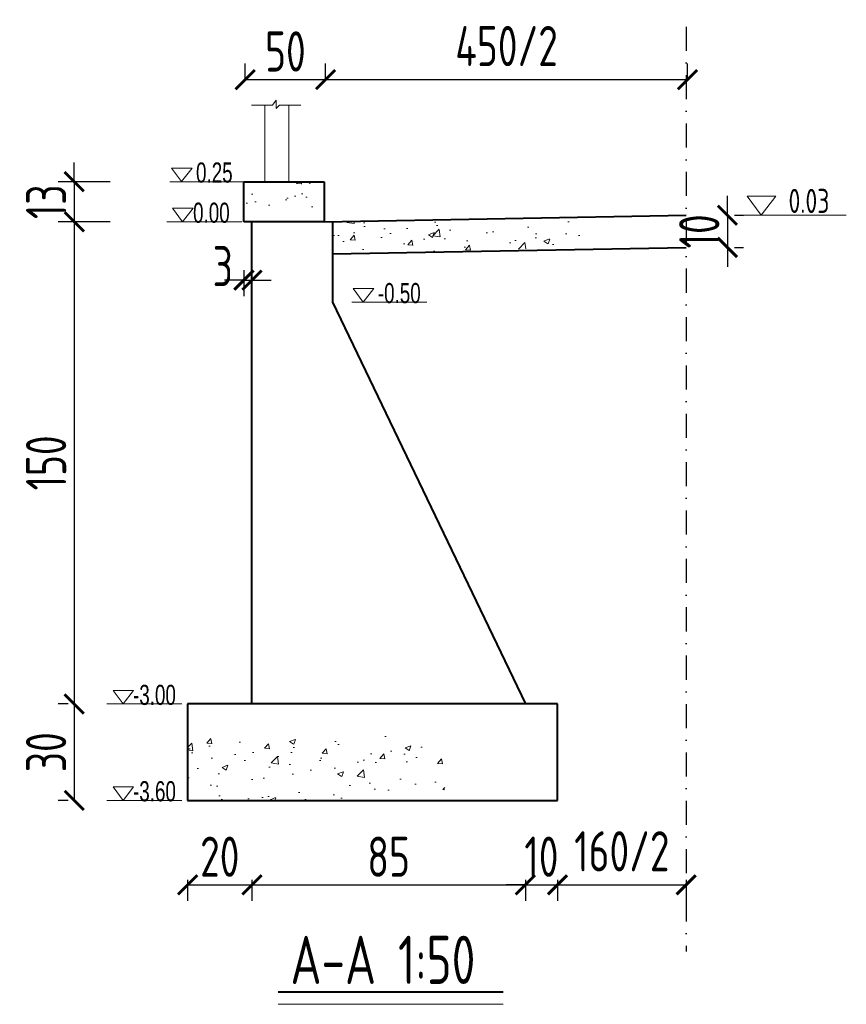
# Model space of a CAD drawing. Header units: inches. Extents: x 97745 to 142261, y 62673 to 100665.
# Tile 90 of 148: x 109125 to 109639, y 100052 to 100665. Entities that reach past the tile are written whole.
import ezdxf

# ---------------------------------------------------------------- set-up
doc = ezdxf.new("R2010")
doc.units = ezdxf.units.IN
doc.header["$MEASUREMENT"] = 0
doc.linetypes.add('DASHDOTX2', pattern=[2, 1, -0.5, 0, -0.5])
doc.layers.get('0').update_dxf_attribs({"lineweight": 15})
for name, color, linetype, lineweight in [('BM1', 7, 'Continuous', 15), ('文字', 7, 'Continuous', 20), ('轮廓线', 1, 'Continuous', 40)]:
    doc.layers.add(name, color=color, linetype=linetype, lineweight=lineweight)
doc.layers.add('轴线', color=3, linetype='DASHDOTX2')
doc.styles.add('HZTXT', font='tssdeng.shx', dxfattribs={"width": 0.75, "bigfont": 'hztxt.shx'})
doc.styles.get("Standard").update_dxf_attribs({"font": 'hztxt_e.shx', "width": 0.7, "bigfont": 'hztxt.shx'})
doc.dimstyles.new('3', dxfattribs={"dimtxt": 25, "dimasz": 12, "dimexe": 10, "dimexo": 30, "dimgap": 5, "dimtad": 1, "dimdec": 0, "dimzin": 0, "dimdsep": 46, "dimtxsty": 'HZTXT', "dimblk": 'ARCHTICK', "dimcen": 0, "dimclrt": 7, "dimazin": 2, "dimtfac": 1, "dimtdec": 0, "dimtix": 1, "dimtmove": 2, "dimatfit": 3, "dimfxl": 250, "dimtolj": 1, "dimtzin": 0, "dimarcsym": 0})

# ---------------------------------------------------------------- blocks, each defined once
blk = doc.blocks.new('_ArchTick')
at = {"color": 0, "linetype": 'ByBlock', "const_width": 0.15}
blk.add_lwpolyline([(-0.5, -0.5), (0.5, 0.5)], dxfattribs=at)
blk = doc.blocks.new('*D468')
at = {"color": 0, "lineweight": -2, "transparency": 16777216}
for p, q in [((109228.97, 100129.85), (109228.97, 100116.75)), ((109268.97, 100129.85), (109268.97, 100116.75)), ((109228.97, 100126.75), (109268.97, 100126.75))]:
    blk.add_line(p, q, dxfattribs=at)
at = {"color": 0, "lineweight": -2, "transparency": 16777216, "xscale": 12, "yscale": 12, "zscale": 12, "rotation": 180}
blk.add_blockref('_ArchTick', (109228.97, 100126.75), dxfattribs=at)
at = {"color": 0, "lineweight": -2, "transparency": 16777216, "xscale": 12, "yscale": 12, "zscale": 12}
blk.add_blockref('_ArchTick', (109268.97, 100126.75), dxfattribs=at)
at = {"color": 7, "transparency": 16777216, "insert": (109248.97, 100144.25), "char_height": 25, "attachment_point": 5, "style": 'HZTXT'}
blk.add_mtext('\\A1;20', dxfattribs=at)
blk = doc.blocks.new('*D469')
at = {"color": 0, "lineweight": -2, "transparency": 16777216}
for p, q in [((109268.97, 100129.85), (109268.97, 100116.75)), ((109438.97, 100129.85), (109438.97, 100116.75)), ((109268.97, 100126.75), (109438.97, 100126.75))]:
    blk.add_line(p, q, dxfattribs=at)
at = {"color": 0, "lineweight": -2, "transparency": 16777216, "xscale": 12, "yscale": 12, "zscale": 12, "rotation": 180}
blk.add_blockref('_ArchTick', (109268.97, 100126.75), dxfattribs=at)
at = {"color": 0, "lineweight": -2, "transparency": 16777216, "xscale": 12, "yscale": 12, "zscale": 12}
blk.add_blockref('_ArchTick', (109438.97, 100126.75), dxfattribs=at)
at = {"color": 7, "transparency": 16777216, "insert": (109353.97, 100144.25), "char_height": 25, "attachment_point": 5, "style": 'HZTXT'}
blk.add_mtext('\\A1;85', dxfattribs=at)
blk = doc.blocks.new('*D470')
at = {"color": 0, "lineweight": -2, "transparency": 16777216}
for p, q in [((109438.97, 100129.85), (109438.97, 100116.75)), ((109458.97, 100129.85), (109458.97, 100116.75)), ((109438.97, 100126.75), (109426.97, 100126.75)), ((109438.97, 100126.75), (109458.97, 100126.75)), ((109458.97, 100126.75), (109470.97, 100126.75))]:
    blk.add_line(p, q, dxfattribs=at)
at = {"color": 0, "lineweight": -2, "transparency": 16777216, "xscale": 12, "yscale": 12, "zscale": 12}
blk.add_blockref('_ArchTick', (109438.97, 100126.75), dxfattribs=at)
at = {"color": 0, "lineweight": -2, "transparency": 16777216, "xscale": 12, "yscale": 12, "zscale": 12, "rotation": 180}
blk.add_blockref('_ArchTick', (109458.97, 100126.75), dxfattribs=at)
at = {"color": 7, "transparency": 16777216, "insert": (109448.97, 100144.25), "char_height": 25, "attachment_point": 5, "style": 'HZTXT'}
blk.add_mtext('\\A1;10', dxfattribs=at)
blk = doc.blocks.new('*D471')
at = {"color": 0, "lineweight": -2, "transparency": 16777216}
for p, q in [((109158.5, 100564.29), (109158.5, 100576.29)), ((109180.89, 100564.29), (109148.5, 100564.29)), ((109158.5, 100564.29), (109158.5, 100539.29)), ((109180.89, 100539.29), (109148.5, 100539.29)), ((109158.5, 100539.29), (109158.5, 100527.29))]:
    blk.add_line(p, q, dxfattribs=at)
at = {"color": 0, "lineweight": -2, "transparency": 16777216, "xscale": 12, "yscale": 12, "zscale": 12}
for p, rotation in [((109158.5, 100564.29), 270), ((109158.5, 100539.29), 90)]:
    blk.add_blockref('_ArchTick', p, dxfattribs=dict(at, rotation=rotation))
at = {"color": 7, "transparency": 16777216, "insert": (109141, 100551.79), "char_height": 25, "attachment_point": 5, "rotation": 90, "style": 'HZTXT'}
blk.add_mtext('\\A1;13', dxfattribs=at)
blk = doc.blocks.new('*D472')
at = {"color": 0, "lineweight": -2, "transparency": 16777216}
for p, q in [((109154.7, 100539.29), (109148.5, 100539.29)), ((109158.5, 100539.29), (109158.5, 100239.29)), ((109154.7, 100239.29), (109148.5, 100239.29))]:
    blk.add_line(p, q, dxfattribs=at)
at = {"color": 0, "lineweight": -2, "transparency": 16777216, "xscale": 12, "yscale": 12, "zscale": 12}
for p, rotation in [((109158.5, 100539.29), 90), ((109158.5, 100239.29), 270)]:
    blk.add_blockref('_ArchTick', p, dxfattribs=dict(at, rotation=rotation))
at = {"color": 7, "transparency": 16777216, "insert": (109141, 100389.29), "char_height": 25, "attachment_point": 5, "rotation": 90, "style": 'HZTXT'}
blk.add_mtext('\\A1;150', dxfattribs=at)
blk = doc.blocks.new('*D473')
at = {"color": 0, "lineweight": -2, "transparency": 16777216}
for p, q in [((109154.7, 100239.29), (109148.5, 100239.29)), ((109158.5, 100239.29), (109158.5, 100179.29)), ((109154.7, 100179.29), (109148.5, 100179.29))]:
    blk.add_line(p, q, dxfattribs=at)
at = {"color": 0, "lineweight": -2, "transparency": 16777216, "xscale": 12, "yscale": 12, "zscale": 12}
for p, rotation in [((109158.5, 100239.29), 90), ((109158.5, 100179.29), 270)]:
    blk.add_blockref('_ArchTick', p, dxfattribs=dict(at, rotation=rotation))
at = {"color": 7, "transparency": 16777216, "insert": (109141, 100209.29), "char_height": 25, "attachment_point": 5, "rotation": 90, "style": 'HZTXT'}
blk.add_mtext('\\A1;30', dxfattribs=at)
blk = doc.blocks.new('三角形')
at = {"layer": '轮廓线', "color": 0, "lineweight": 20}
for p, q in [((24441.9, 199232.1), (24477.5, 199232.1)), ((24459.3, 199208.6), (24441.9, 199232.1)), ((24477.5, 199232.1), (24459.3, 199208.6))]:
    blk.add_line(p, q, dxfattribs=at)
blk = doc.blocks.new('*D477')
at = {"color": 0, "lineweight": -2, "transparency": 16777216}
for p, q in [((109564.59, 100543.38), (109564.59, 100555.38)), ((109564.59, 100543.38), (109564.59, 100523.38)), ((109568.97, 100543.38), (109574.59, 100543.38)), ((109564.59, 100523.38), (109564.59, 100511.38)), ((109568.97, 100523.38), (109574.59, 100523.38))]:
    blk.add_line(p, q, dxfattribs=at)
at = {"color": 0, "lineweight": -2, "transparency": 16777216, "xscale": 12, "yscale": 12, "zscale": 12}
for p, rotation in [((109564.59, 100543.38), 270), ((109564.59, 100523.38), 90)]:
    blk.add_blockref('_ArchTick', p, dxfattribs=dict(at, rotation=rotation))
at = {"color": 7, "transparency": 16777216, "insert": (109547.09, 100533.38), "char_height": 25, "attachment_point": 5, "rotation": 90, "style": 'HZTXT'}
blk.add_mtext('\\A1;10', dxfattribs=at)
blk = doc.blocks.new('*D474')
at = {"color": 0, "lineweight": -2, "transparency": 16777216}
for p, q in [((109264.79, 100628), (109264.79, 100637.81)), ((109314.79, 100628), (109314.79, 100637.81)), ((109264.79, 100627.81), (109314.79, 100627.81))]:
    blk.add_line(p, q, dxfattribs=at)
at = {"color": 0, "lineweight": -2, "transparency": 16777216, "xscale": 12, "yscale": 12, "zscale": 12, "rotation": 180}
blk.add_blockref('_ArchTick', (109264.79, 100627.81), dxfattribs=at)
at = {"color": 0, "lineweight": -2, "transparency": 16777216, "xscale": 12, "yscale": 12, "zscale": 12}
blk.add_blockref('_ArchTick', (109314.79, 100627.81), dxfattribs=at)
at = {"color": 7, "transparency": 16777216, "insert": (109289.79, 100645.31), "char_height": 25, "attachment_point": 5, "style": 'HZTXT'}
blk.add_mtext('\\A1;50', dxfattribs=at)
blk = doc.blocks.new('*D478')
at = {"color": 0, "lineweight": -2, "transparency": 16777216}
for p, q in [((109263.97, 100509.29), (109263.97, 100493.01)), ((109268.97, 100509.29), (109268.97, 100493.01)), ((109263.97, 100503.01), (109251.97, 100503.01)), ((109263.97, 100503.01), (109268.97, 100503.01)), ((109268.97, 100503.01), (109280.97, 100503.01))]:
    blk.add_line(p, q, dxfattribs=at)
at = {"color": 0, "lineweight": -2, "transparency": 16777216, "xscale": 12, "yscale": 12, "zscale": 12}
blk.add_blockref('_ArchTick', (109263.97, 100503.01), dxfattribs=at)
at = {"color": 0, "lineweight": -2, "transparency": 16777216, "xscale": 12, "yscale": 12, "zscale": 12, "rotation": 180}
blk.add_blockref('_ArchTick', (109268.97, 100503.01), dxfattribs=at)
at = {"color": 7, "transparency": 16777216, "insert": (109250.86, 100511.76), "char_height": 25, "attachment_point": 5, "style": 'HZTXT'}
blk.add_mtext('\\A1;3', dxfattribs=at)
blk = doc.blocks.new('*D475')
at = {"color": 0, "lineweight": -2, "transparency": 16777216}
for p, q in [((109314.79, 100628), (109314.79, 100637.81)), ((109539.79, 100628), (109539.79, 100637.81)), ((109314.79, 100627.81), (109539.79, 100627.81))]:
    blk.add_line(p, q, dxfattribs=at)
at = {"color": 0, "lineweight": -2, "transparency": 16777216, "xscale": 12, "yscale": 12, "zscale": 12, "rotation": 180}
blk.add_blockref('_ArchTick', (109314.79, 100627.81), dxfattribs=at)
at = {"color": 0, "lineweight": -2, "transparency": 16777216, "xscale": 12, "yscale": 12, "zscale": 12}
blk.add_blockref('_ArchTick', (109539.79, 100627.81), dxfattribs=at)
at = {"color": 7, "transparency": 16777216, "insert": (109427.29, 100648.67), "char_height": 25, "attachment_point": 5, "style": 'HZTXT'}
blk.add_mtext('\\A1;450/2', dxfattribs=at)
blk = doc.blocks.new('*D476')
at = {"color": 0, "lineweight": -2, "transparency": 16777216}
for p, q in [((109458.97, 100129.85), (109458.97, 100116.75)), ((109538.97, 100129.85), (109538.97, 100116.75)), ((109458.97, 100126.75), (109538.97, 100126.75))]:
    blk.add_line(p, q, dxfattribs=at)
at = {"color": 0, "lineweight": -2, "transparency": 16777216, "xscale": 12, "yscale": 12, "zscale": 12, "rotation": 180}
blk.add_blockref('_ArchTick', (109458.97, 100126.75), dxfattribs=at)
at = {"color": 0, "lineweight": -2, "transparency": 16777216, "xscale": 12, "yscale": 12, "zscale": 12}
blk.add_blockref('_ArchTick', (109538.97, 100126.75), dxfattribs=at)
at = {"color": 7, "transparency": 16777216, "insert": (109498.97, 100147.62), "char_height": 25, "attachment_point": 5, "style": 'HZTXT'}
blk.add_mtext('\\A1;160/2', dxfattribs=at)

msp = doc.modelspace()

# ---------------------------------------------------------------- hatches: boundary and pattern name
h = msp.add_hatch()
h.set_pattern_fill('AR-CONC', color=256, scale=5, style=0)
h.set_pattern_definition([(50, (62210.905, 39.08), (35.863009, -3.137607), [3.75, -41.25]), (355, (62210.905, 39.08), (-6.937567, 37.609607), [3, -33]), (100.4514, (62213.894, 38.82), (28.925469, 34.471977), [3.18701, -35.057106]), (46.1842, (62210.905, 49.08), (53.362052, -8.27595), [5.625, -61.875]), (96.6356, (62215.35, 48.39), (46.733135, 48.705894), [4.780514, -52.58565]), (351.1842, (62210.905, 49.08), (46.733097, 48.70593), [4.5, -49.5]), (21, (62215.905, 46.58), (29.8453526, -20.1309445), [3.75, -41.25]), (326, (62215.905, 46.58), (12.165767, 36.257502), [3, -33]), (71.4514, (62218.392, 44.903), (42.011131, 16.126525), [3.18701, -35.057106]), (37.5, (62210.905, 39.081), (0.6079928, 16.6446927), [0, -32.6, 0, -33.5, 0, -33.125]), (7.5, (62210.905, 39.081), (13.153477, 19.7205856), [0, -19.1, 0, -31.85, 0, -12.625]), (327.5, (62199.755, 39.081), (26.6911218, -1.1277436), [0, -12.5, 0, -39, 0, -51.75]), (317.5, (62194.755, 39.08), (29.1593085, 5.005249), [0, -16.25, 0, -25.9, 0, -36.75])])
h.paths.add_polyline_path([(109263.97, 100564.288), (109263.97, 100539.288), (109268.97, 100539.288), (109313.97, 100539.288), (109313.97, 100564.288)])
h = msp.add_hatch()
h.set_pattern_fill('AR-CONC', color=256, scale=5, style=0)
h.set_pattern_definition([(50, (62210.905, 1524.08), (35.863009, -3.137607), [3.75, -41.25]), (355, (62210.905, 1524.08), (-6.937567, 37.609607), [3, -33]), (100.4514, (62213.894, 1523.82), (28.925469, 34.471977), [3.18701, -35.057106]), (46.1842, (62210.905, 1534.08), (53.362052, -8.27595), [5.625, -61.875]), (96.6356, (62215.35, 1533.39), (46.733135, 48.705894), [4.780514, -52.58565]), (351.1842, (62210.905, 1534.08), (46.733097, 48.70593), [4.5, -49.5]), (21, (62215.905, 1531.58), (29.845353, -20.1309445), [3.75, -41.25]), (326, (62215.905, 1531.58), (12.165767, 36.257502), [3, -33]), (71.4514, (62218.392, 1529.903), (42.011131, 16.126525), [3.18701, -35.057106]), (37.5, (62210.905, 1524.081), (0.6079928, 16.6446927), [0, -32.6, 0, -33.5, 0, -33.125]), (7.5, (62210.905, 1524.081), (13.153477, 19.7205856), [0, -19.1, 0, -31.85, 0, -12.625]), (327.5, (62199.755, 1524.081), (26.6911218, -1.1277436), [0, -12.5, 0, -39, 0, -51.75]), (317.5, (62194.755, 1524.08), (29.1593085, 5.005249), [0, -16.25, 0, -25.9, 0, -36.75])])
h.paths.add_polyline_path([(109476.43, 100533.219), (109475.038, 100534.508), (109478.261, 100534.508), (109476.43, 100535.925), (109476.43, 100543.397), (109318.97, 100539.414), (109318.97, 100519.414), (109476.43, 100523.397)])
h = msp.add_hatch()
h.set_pattern_fill('AR-CONC', color=256, scale=5, style=0)
h.set_pattern_definition([(50, (62210.905, 1684.08), (35.863009, -3.137607), [3.75, -41.25]), (355, (62210.905, 1684.08), (-6.937567, 37.609607), [3, -33]), (100.4514, (62213.894, 1683.82), (28.925469, 34.471977), [3.18701, -35.057106]), (46.1842, (62210.905, 1694.08), (53.362052, -8.27595), [5.625, -61.875]), (96.6356, (62215.35, 1693.39), (46.733135, 48.705894), [4.780514, -52.58565]), (351.1842, (62210.905, 1694.08), (46.733097, 48.70593), [4.5, -49.5]), (21, (62215.905, 1691.58), (29.845353, -20.1309445), [3.75, -41.25]), (326, (62215.905, 1691.58), (12.165767, 36.257502), [3, -33]), (71.4514, (62218.392, 1689.903), (42.011131, 16.126525), [3.18701, -35.057106]), (37.5, (62210.905, 1684.081), (0.6079928, 16.6446927), [0, -32.6, 0, -33.5, 0, -33.125]), (7.5, (62210.905, 1684.081), (13.153477, 19.7205856), [0, -19.1, 0, -31.85, 0, -12.625]), (327.5, (62199.755, 1684.081), (26.6911218, -1.1277436), [0, -12.5, 0, -39, 0, -51.75]), (317.5, (62194.755, 1684.08), (29.1593085, 5.005249), [0, -16.25, 0, -25.9, 0, -36.75])])
h.paths.add_polyline_path([(109228.97, 100219.288), (109228.97, 100179.288), (109388.97, 100179.288), (109388.97, 100219.288)])

# ---------------------------------------------------------------- linework, layer by layer
for p, q in [((109276.961, 100611.948), (109268.621, 100611.948)), ((109268.621, 100611.948), (109281.818, 100611.948)), ((109276.961, 100564.288), (109276.961, 100611.948)), ((109281.818, 100611.948), (109284.048, 100615.029)), ((109284.048, 100615.029), (109284.048, 100609.902)), ((109284.048, 100609.902), (109286.154, 100611.948)), ((109286.154, 100611.948), (109299.414, 100611.948)), ((109291.961, 100564.288), (109291.961, 100611.948)), ((109264.617, 100564.288), (109217.983, 100564.288)), ((109262.771, 100539.288), (109216.138, 100539.288)), ((109377.645, 100489.288), (109331.012, 100489.288)), ((109225.433, 100239.288), (109178.8, 100239.288)), ((109225.433, 100179.288), (109178.8, 100179.288)), ((109285.264, 100052.417), (109425.104, 100052.417))]:
    msp.add_line(p, q)
at = {"layer": 'BM1'}
msp.add_lwpolyline([(109318.97, 100489.288), (109318.97, 100539.378), (109313.97, 100539.288), (109268.97, 100539.288), (109268.97, 100239.288), (109438.97, 100239.288)], close=True, dxfattribs=at)
at = {"layer": '文字', "ltscale": 0.5}
msp.add_line((109638.512, 100543.397), (109573.946, 100543.397), dxfattribs=at)
at = {"layer": '轮廓线'}
for p, q in [((109263.97, 100539.288), (109263.97, 100564.288)), ((109263.97, 100564.288), (109313.97, 100564.288)), ((109313.97, 100564.288), (109313.97, 100539.288)), ((109313.97, 100539.288), (109263.97, 100539.288)), ((109268.97, 100239.288), (109268.97, 100539.288)), ((109313.97, 100539.288), (109538.97, 100543.38)), ((109318.97, 100539.288), (109318.97, 100489.288)), ((109318.97, 100519.414), (109538.97, 100523.38)), ((109318.97, 100489.288), (109438.97, 100239.288)), ((109458.97, 100239.288), (109228.97, 100239.288)), ((109228.97, 100239.288), (109228.97, 100179.288)), ((109458.97, 100179.288), (109458.97, 100239.288)), ((109228.97, 100179.288), (109458.97, 100179.288)), ((109285.264, 100060.21), (109425.104, 100060.21))]:
    msp.add_line(p, q, dxfattribs=at)
at = {"layer": '轴线', "ltscale": 15}
msp.add_line((109538.97, 100660.676), (109538.97, 100085.348), dxfattribs=at)

# ---------------------------------------------------------------- block references
at = {"xscale": 0.3600000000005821, "yscale": 0.3600000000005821, "zscale": 0.3600000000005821}
for p in [(100419.854, 28849.209), (100420.508, 28824.209), (100532.882, 28774.209), (100383.53, 28524.209), (100383.53, 28464.209)]:
    msp.add_blockref('三角形', p, dxfattribs=at)
at = {"layer": '轮廓线', "color": 0, "xscale": 0.5, "yscale": 0.5, "zscale": 0.5}
msp.add_blockref('三角形', (97356.008, 939.121), dxfattribs=at)

# ---------------------------------------------------------------- texts
at = {"width": 0.7}
for s, p in [('0.25', (109234.216, 100563.726)), ('0.00', (109232.371, 100538.726)), ('-0.50', (109347.245, 100488.726)), ('-3.00', (109195.033, 100238.726)), ('-3.60', (109195.033, 100178.726))]:
    msp.add_text(s, height=12.5, dxfattribs=at).set_placement(p)
at = {"layer": '文字', "ltscale": 0.5, "style": 'HZTXT', "width": 0.75}
msp.add_text('0.03', height=15, dxfattribs=at).set_placement((109602.592, 100544.812))
at = {"layer": '文字', "style": 'HZTXT', "width": 0.75}
msp.add_text('A-A 1:50', height=30, dxfattribs=at).set_placement((109292.935, 100065.088))

# ---------------------------------------------------------------- dimensions: what is measured, and where the dimension line sits
for base, p1, p2, text, picture, middle in [((109314.792, 100627.806), (109264.792, 100598.004), (109314.792, 100598.004), '50', '*D474', (109289.792, 100645.306)), ((109539.792, 100627.806), (109314.792, 100598.004), (109539.792, 100598.004), '450/2', '*D475', (109427.292, 100648.672)), ((109538.97, 100126.751), (109458.97, 100159.851), (109538.97, 100159.851), '160/2', '*D476', (109498.97, 100147.616))]:
    dim = msp.add_linear_dim(base=base, p1=p1, p2=p2, text=text, dimstyle='3', override={"dimlfac": 0.5})
    dim.commit()
    dim.dimension.update_dxf_attribs({"geometry": picture, "text_midpoint": middle})
for base, p1, p2, picture, middle in [((109158.498035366, 100539.287516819), (109210.893386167, 100564.287516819), (109210.893386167, 100539.287516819), '*D471', (109140.998035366, 100551.787516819)), ((109158.498, 100239.288), (109184.696, 100539.288), (109184.696, 100239.288), '*D472', (109140.998, 100389.288)), ((109158.498, 100179.288), (109184.696, 100239.288), (109184.696, 100179.288), '*D473', (109140.998, 100209.288))]:
    dim = msp.add_linear_dim(base=base, p1=p1, p2=p2, angle=90, dimstyle='3', override={"dimlfac": 0.5})
    dim.commit()
    dim.dimension.update_dxf_attribs({"geometry": picture, "text_midpoint": middle})
dim = msp.add_aligned_dim(p1=(109538.97, 100543.38), p2=(109538.97, 100523.38), distance=25.624, dimstyle='3', override={"dimlfac": 0.5})
dim.commit()
dim.dimension.update_dxf_attribs({"geometry": '*D477', "text_midpoint": (109547.093, 100533.38)})
dim = msp.add_linear_dim(base=(109268.969534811, 100503.005472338), p1=(109263.969534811, 100539.287516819), p2=(109268.969534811, 100539.287516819), dimstyle='3', override={"dimlfac": 0.5})
dim.commit()
dim.dimension.update_dxf_attribs({"geometry": '*D478', "text_midpoint": (109250.864705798, 100511.755472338), "dimtype": 160})
for base, p1, p2, picture, middle in [((109268.97, 100126.751), (109228.97, 100159.851), (109268.97, 100159.851), '*D468', (109248.97, 100144.251)), ((109438.97, 100126.751), (109268.97, 100159.851), (109438.97, 100159.851), '*D469', (109353.97, 100144.251)), ((109458.97, 100126.751), (109438.97, 100159.851), (109458.97, 100159.851), '*D470', (109448.97, 100144.251))]:
    dim = msp.add_linear_dim(base=base, p1=p1, p2=p2, dimstyle='3', override={"dimlfac": 0.5})
    dim.commit()
    dim.dimension.update_dxf_attribs({"geometry": picture, "text_midpoint": middle})

doc.saveas('drawing.dxf')
